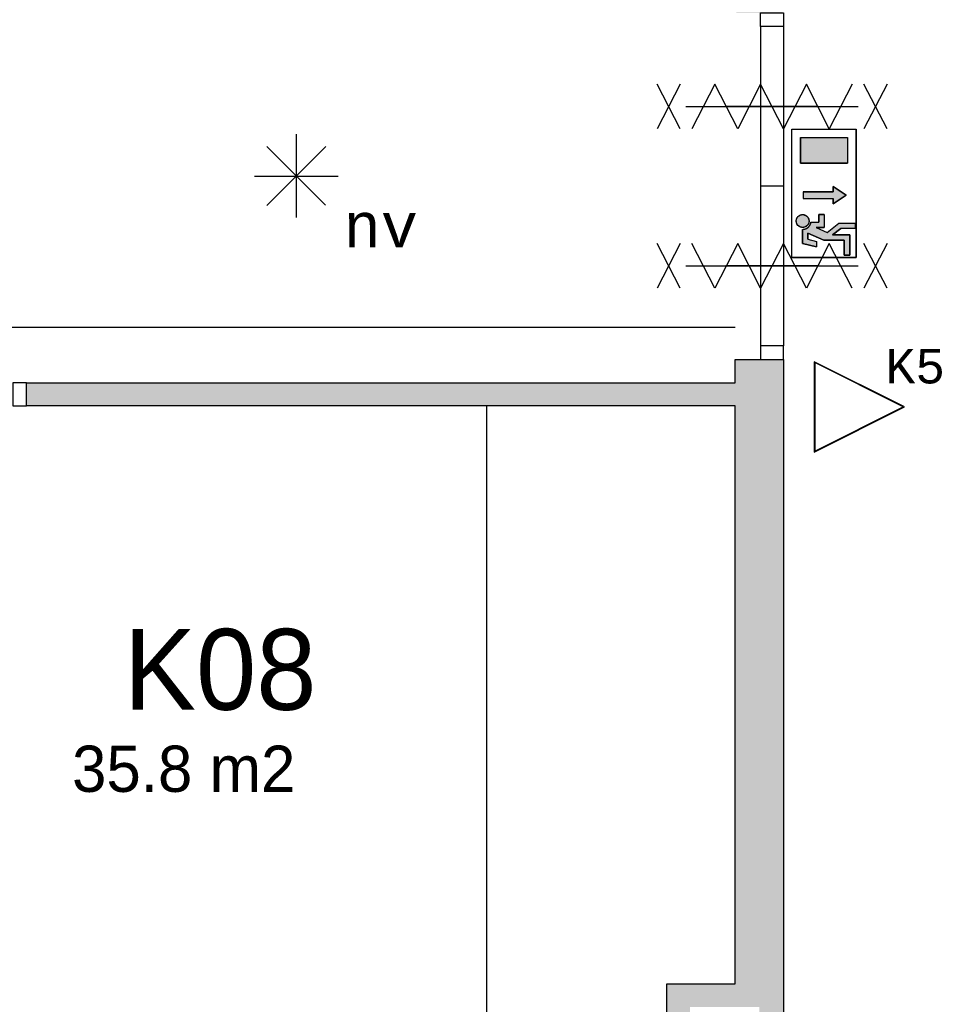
# Model space of a CAD drawing. Extents: x 319440 to 414317, y 3650 to 109188.
# Tile 16 of 46: x 353771 to 357775, y 16630 to 20889. Entities that reach past the tile are written whole.
import ezdxf
from ezdxf.enums import TextEntityAlignment as Align

# ---------------------------------------------------------------- set-up
doc = ezdxf.new("R2010")
doc.units = 0
doc.header["$MEASUREMENT"] = 0
doc.header["$PDMODE"] = 35
doc.header["$PDSIZE"] = -0.5
doc.layers.get('0').update_dxf_attribs({"linetype": 'CONTINUOUS'})
doc.layers.get('DEFPOINTS').update_dxf_attribs({"linetype": 'CONTINUOUS'})
for name, color, linetype in [('-02$TEKST$$$MAAT', 252, 'CONTINUOUS'), ('AA$1A---_ARCEER', 252, 'CONTINUOUS'), ('AL22----_BINNENWAND', 252, 'CONTINUOUS'), ('AL31----_BUITENKOZIJN', 252, 'CONTINUOUS'), ('AL32----_BINNENKOZIJN', 252, 'CONTINUOUS'), ('AM$1A---_MAATVOERING', 252, 'CONTINUOUS'), ('Brandweer', 252, 'CONTINUOUS'), ('brandweer NIEUW', 252, 'CONTINUOUS'), ('LAYER01', 252, 'CONTINUOUS'), ('M2', 252, 'CONTINUOUS')]:
    doc.layers.add(name, color=color, linetype=linetype)
doc.styles.add('B-01', font='b-gbp')
doc.styles.add('MONOTXT', font='MONOTXT')
doc.dimstyles.new('BBA_STAND', dxfattribs={"dimtxt": 175, "dimasz": 1, "dimexe": 1, "dimexo": 0.001, "dimgap": 75, "dimtad": 1, "dimdec": 0, "dimzin": 0, "dimdsep": 46, "dimtxsty": 'B-01', "dimblk": 'NONE', "dimblk1": 'NONE', "dimblk2": 'PIJL1', "dimcen": 1, "dimse1": 1, "dimse2": 1, "dimclrd": 256, "dimclre": 1, "dimclrt": 256, "dimadec": 0, "dimazin": 0, "dimtfac": 1, "dimtdec": 0, "dimtmove": 0, "dimatfit": 0, "dimldrblk": 'PIJL1', "dimfxl": 1, "dimtolj": 1, "dimtzin": 0, "dimarcsym": 0})

# ---------------------------------------------------------------- blocks, each defined once
blk = doc.blocks.new('*D164')
at = {"layer": 'AM$1A---_MAATVOERING', "lineweight": -2, "transparency": 16777216}
blk.add_line((355792, 10269), (355792, 19219), dxfattribs=at)
at = {"layer": 'DEFPOINTS', "color": 0, "transparency": 16777216}
for p in [(355685, 19219), (355792, 19219), (355685, 10269)]:
    blk.add_point(p, dxfattribs=at)
at = {"layer": 'AM$1A---_MAATVOERING', "transparency": 16777216, "insert": (355629.5, 14744), "char_height": 175, "attachment_point": 5, "rotation": 90, "style": 'B-01'}
blk.add_mtext('\\A1;8950', dxfattribs=at)
blk = doc.blocks.new('_None')
blk = doc.blocks.new('PIJL1')
at = {"color": 1, "linetype": 'ByBlock'}
blk.add_line((0, 82.6), (0, -82.6), dxfattribs=at)
blk.add_solid([(-100, 16.7), (-100, -16.7), (0, 0)], dxfattribs=at)
blk = doc.blocks.new('*D166')
at = {"layer": 'AM$1A---_MAATVOERING', "lineweight": -2, "transparency": 16777216}
blk.add_line((338117.4, 19559), (356865.4, 19559), dxfattribs=at)
at = {"layer": 'DEFPOINTS', "color": 0, "transparency": 16777216}
for p in [(356865.4, 19559), (338117.4, 19294), (356865.4, 19317)]:
    blk.add_point(p, dxfattribs=at)
at = {"layer": 'AM$1A---_MAATVOERING', "transparency": 16777216, "insert": (347491.4, 19721.5), "char_height": 175, "attachment_point": 5, "style": 'B-01'}
blk.add_mtext('\\A1;18748', dxfattribs=at)

msp = doc.modelspace()

# ---------------------------------------------------------------- hatches: boundary and pattern name
at = {"layer": 'AA$1A---_ARCEER'}
h = msp.add_hatch(color=256, dxfattribs=at)
h.paths.add_polyline_path([(362467.8, 10269), (362467.8, 39818.8), (362470.4, 39818.8), (362470.4, 40018.8), (362467.8, 40018.8), (362467.8, 42569), (362267.8, 42569), (362267.8, 40018.8), (356870.4, 40018.8), (356870.4, 31869), (357070.4, 31869), (357070.4, 39818.8), (362267.8, 39818.8), (362267.8, 36714.7), (362269.8, 36714.7), (362270, 35026), (362267.8, 35026), (362267.8, 26864.5), (362270.4, 26864.5), (362270.4, 26804.5), (362267.8, 26804.5), (362267.8, 24834.5), (362270.4, 24834.5), (362270.4, 24634.5), (362267.8, 24634.5), (362267.8, 10269)])
h.paths.add_polyline_path([(361412, 38714.7), (362267.8, 37876.3), (362267.8, 38016.3), (361452.8, 38814.7), (357887.1, 38814.7), (357070.4, 38014.7), (357070.4, 37874.7), (357927.9, 38714.7)], flags=17)
h.paths.add_polyline_path([(358570.4, 24634.5), (362267.8, 24634.5), (362267.8, 24834.5), (358670.4, 24834.5), (358670.4, 26884.5), (358470.4, 26884.5), (358470.4, 26798), (358470.4, 24834.5), (357070.4, 24834.5), (357070.4, 26884.5), (356940.6, 26884.5), (356870.4, 26884.5), (356870.4, 24734.5), (356870.4, 20919), (357070.4, 20919), (357070.4, 24634.5)], flags=17)
h.paths.add_polyline_path([(356870.4, 20969), (356870.4, 21069), (353370.4, 21069), (353370.4, 27319), (353570.4, 27319), (353570.4, 27419), (353270.4, 27419), (353270.4, 20969)])
h.paths.add_polyline_path([(356970.4, 16619), (356970.4, 15919), (357075.4, 15919), (357075.4, 19419), (356975.6, 19419), (356865.4, 19419), (356865.4, 19319), (353800.4, 19319), (353800.4, 19219), (356865.4, 19219), (356865.4, 16719), (356570.4, 16719), (356570.4, 13329), (356045.4, 13329), (356045.4, 10269), (356255.4, 10269), (356255.4, 13119), (357255.4, 13119), (357255.4, 13329), (357255.4, 15319), (357155.4, 15319), (357155.4, 13329), (356670.4, 13329), (356670.4, 16619), (356865.4, 16619)])
h.paths.add_polyline_path([(352470.4, 10269), (352470.4, 16419), (352370.4, 16419), (352370.4, 10269)])
h.paths.add_polyline_path([(352470.4, 17419), (352470.4, 19219), (352800.4, 19219), (352800.4, 19319), (352420.4, 19319), (352370.4, 19319), (352370.4, 19219.3), (352370.4, 19219), (352370.4, 17419)])
h.paths.add_polyline_path([(352470.4, 31619), (352470.4, 31869), (349811.8, 31869), (345240.4, 31869), (345240.4, 31819), (348851.9, 31819), (349052.1, 31619), (349811.8, 31619)])
h.paths.add_polyline_path([(356940.2, 31619), (356940.2, 31634), (356940.5, 31634), (356940.5, 31619), (357070.4, 31619), (357070.4, 31869), (356870.4, 31869), (353470.4, 31869), (353470.4, 31619)])
at = {"layer": 'brandweer NIEUW'}
for points in [[(357148.4, 20268), (357351.9, 20268), (357351.9, 20378.9), (357148.4, 20378.9)], [(357290, 20167.1), (357290, 20144), (357160.6, 20144), (357160.6, 20116.3), (357290, 20116.3), (357290, 20093.1), (357345.5, 20130.1)], [(357184.9, 20023.6), (357184.9, 20023.6), (357183.7, 20027.9), (357183.7, 20028), (357181.6, 20032.3), (357181.5, 20032.4), (357179.7, 20035.1), (357179.6, 20035.2), (357175.5, 20039.5), (357175.5, 20039.6), (357171.3, 20042.4), (357171, 20042.6), (357167.8, 20044.1), (357167.6, 20044.2), (357162.2, 20045.6), (357162, 20045.7), (357158.6, 20046), (357158.4, 20046), (357154.4, 20045.8), (357154.2, 20045.8), (357148.7, 20044.5), (357148.5, 20044.5), (357144.4, 20042.6), (357144.2, 20042.5), (357140.8, 20040.3), (357140.6, 20040.1), (357137.4, 20037.2), (357137.3, 20037.1), (357135.6, 20035.1), (357135.5, 20034.9), (357133.8, 20032.4), (357133.7, 20032.2), (357132.7, 20030.4), (357132.6, 20030.2), (357131.1, 20026.2), (357131.1, 20026.1), (357130, 20020), (357130, 20019.9), (357130.5, 20012.6), (357130.5, 20012.5), (357132.3, 20007), (357132.4, 20006.8), (357134.4, 20003.1), (357134.5, 20003), (357137.4, 19999.4), (357137.5, 19999.2), (357139.9, 19997), (357140, 19996.9), (357143.8, 19994.3), (357143.9, 19994.2), (357148.9, 19992), (357149, 19991.9), (357153.6, 19990.8), (357156.3, 19990.6), (357156.4, 19990.6), (357160.9, 19990.7), (357161.1, 19990.7), (357163.6, 19991.2), (357163.8, 19991.2), (357167.9, 19992.5), (357168, 19992.5), (357171.2, 19994.1), (357171.3, 19994.1), (357175.2, 19996.8), (357178.6, 20000), (357178.7, 20000.2), (357181, 20003.2), (357181.1, 20003.4), (357182.8, 20006.5), (357182.8, 20006.6), (357184.4, 20010.7), (357184.4, 20010.9), (357185.4, 20016.9), (357185.4, 20016.9)], [(357216.5, 19990.5), (357250.1, 19990.5), (357250.1, 20046), (357227, 20046), (357227, 20013.6), (357193.9, 20013.6), (357193, 20010.6), (357192.8, 20010.2), (357192.5, 20008.7), (357191.9, 20006.9), (357191.4, 20005.3), (357189.8, 20001.7), (357188.6, 19999.8), (357188.3, 19999.1), (357186, 19995.9), (357183.9, 19993.4), (357183.7, 19993.2), (357181.7, 19991.3), (357180.1, 19990), (357179.7, 19989.6), (357177.5, 19988.1), (357173.7, 19985.8), (357174.3, 19986.2), (357174.1, 19986.1), (357171.3, 19984.8), (357167.3, 19983.4), (357164.5, 19982.8), (357164.1, 19982.7), (357157.7, 19982.2), (357157.7, 19921.2), (357217.8, 19906.1), (357217.8, 19930), (357180.8, 19939.2), (357180.8, 19966.1), (357249.2, 19935), (357338, 19935), (357338, 19870.3), (357361.1, 19870.3), (357361.1, 19958.2), (357287.2, 19958.2), (357322.8, 19985.9), (357384.2, 19985.9), (357384.2, 20009), (357314.9, 20009), (357263.6, 19969.1)]]:
    msp.add_hatch(color=256, dxfattribs=at).paths.add_polyline_path(points)

# ---------------------------------------------------------------- linework, layer by layer
at = {"layer": '-02$TEKST$$$MAAT'}
for points in [[(357207.3, 19214.4), (357207.3, 19019.1), (357597.9, 19214.4), (357207.3, 19409.7)], [(357209.8, 19214.4), (357209.8, 19023.2), (357592.3, 19214.4), (357209.8, 19405.7)]]:
    msp.add_lwpolyline(points, close=True, dxfattribs=at)
at = {"layer": 'AL22----_BINNENWAND'}
for points in [[(356865.4, 19319), (356865.4, 19419)], [(356865.4, 19419), (357075.4, 19419)], [(357075.4, 19419), (357075.4, 15919)], [(353800.4, 19319), (356865.4, 19319)], [(353800.4, 19219), (353800.4, 19319)], [(356865.4, 19219), (353800.4, 19219)], [(356865.4, 16719), (356865.4, 19219)], [(356570.4, 13329), (356570.4, 16719)], [(356570.4, 16719), (356865.4, 16719)]]:
    msp.add_lwpolyline(points, dxfattribs=at)
at = {"layer": 'AL31----_BUITENKOZIJN'}
for points in [[(357225.4, 20513.4), (357025.4, 20513.4), (356825.4, 20513.4)], [(357075.4, 20168.9), (357025.4, 20168.9), (356975.4, 20168.9)], [(357225.4, 19824.4), (357025.4, 19824.4), (356825.4, 19824.4)]]:
    msp.add_lwpolyline(points, dxfattribs=at)
at = {"layer": 'AL32----_BINNENKOZIJN'}
for points in [[(357075.4, 20919), (357075.4, 20859), (356975.4, 20859), (356975.4, 20919)], [(357075.4, 19419), (357075.4, 19478.8), (356975.6, 19478.8), (356975.6, 19419)], [(353800.4, 19319), (353740.6, 19319), (353740.6, 19219.3), (353800.4, 19219.3)]]:
    msp.add_lwpolyline(points, close=True, dxfattribs=at)
for points in [[(356975.4, 20859), (356975.6, 19478.8)], [(357075.4, 20859), (357075.4, 19478.8)]]:
    msp.add_lwpolyline(points, dxfattribs=at)
at = {"layer": 'Brandweer'}
for points in [[(356628, 20416.6), (356528, 20610.2)], [(356628, 20610.2), (356528, 20416.6)], [(356628, 20416.6), (356528, 20610.2)], [(356628, 20610.2), (356528, 20416.6)], [(357372, 20610.2), (357273, 20416.6), (357174, 20610.2), (357075, 20416.6), (356976, 20610.2), (356877, 20416.6), (356778, 20610.2), (356679, 20416.6)], [(357372, 20610.2), (357273, 20416.6), (357174, 20610.2), (357075, 20416.6), (356976, 20610.2), (356877, 20416.6), (356778, 20610.2), (356679, 20416.6)], [(357523, 20416.6), (357423, 20610.2)], [(357523, 20610.2), (357423, 20416.6)], [(357523, 20416.6), (357423, 20610.2)], [(357523, 20610.2), (357423, 20416.6)], [(356653, 20513.4), (357398, 20513.4)], [(356653, 20513.4), (357398, 20513.4)], [(356653, 20513.4), (357398, 20513.4)], [(356653, 20513.4), (357398, 20513.4)], [(356628, 19727.6), (356528, 19921.1)], [(356628, 19921.1), (356528, 19727.6)], [(356628, 19727.6), (356528, 19921.1)], [(356628, 19921.1), (356528, 19727.6)], [(357372, 19727.6), (357273, 19921.1), (357174, 19727.6), (357075, 19921.1), (356976, 19727.6), (356877, 19921.1), (356778, 19727.6), (356679, 19921.1)], [(357372, 19727.6), (357273, 19921.1), (357174, 19727.6), (357075, 19921.1), (356976, 19727.6), (356877, 19921.1), (356778, 19727.6), (356679, 19921.1)], [(357523, 19727.6), (357423, 19921.1)], [(357523, 19921.1), (357423, 19727.6)], [(357523, 19727.6), (357423, 19921.1)], [(357523, 19921.1), (357423, 19727.6)], [(356653, 19824.4), (357398, 19824.4)], [(356653, 19824.4), (357398, 19824.4)], [(356653, 19824.4), (357398, 19824.4)], [(356653, 19824.4), (357398, 19824.4)]]:
    msp.add_lwpolyline(points, dxfattribs=at)
at = {"layer": 'brandweer NIEUW'}
for p, q in [((357111.4, 20415.9), (357388.9, 20415.9)), ((357111.4, 19861.1), (357111.4, 20415.9)), ((357388.9, 19861.1), (357388.9, 20415.9)), ((354967, 20393.2), (354967, 20033.4)), ((357148.4, 20378.9), (357148.4, 20268)), ((357148.4, 20378.9), (357351.9, 20378.9)), ((357351.9, 20378.9), (357351.9, 20268)), ((354839.8, 20340.5), (355094.2, 20086.1)), ((354839.8, 20084.8), (355095.5, 20340.5)), ((357148.4, 20268), (357351.9, 20268)), ((354786.2, 20212.4), (355147.8, 20212.4)), ((357290, 20167.1), (357345.5, 20130.1)), ((357290, 20144), (357290, 20167.1)), ((357160.6, 20144), (357290, 20144)), ((357160.6, 20116.3), (357290, 20116.3)), ((357345.5, 20130.1), (357290, 20093.1)), ((357290, 20093.1), (357290, 20116.3)), ((357227, 20046), (357227, 20013.6)), ((357250.1, 20046), (357227, 20046)), ((357250.1, 20046), (357250.1, 19990.5)), ((357157.7, 19982.2), (357157.7, 19921.2)), ((357193.5, 20013.6), (357227, 20013.6)), ((357216.5, 19990.5), (357263.6, 19969.1)), ((357216.5, 19990.5), (357250.1, 19990.5)), ((357263.5, 19969), (357314.9, 20009)), ((357287.2, 19958.2), (357322.8, 19985.9)), ((357314.9, 20009), (357384.2, 20009)), ((357384.2, 19985.9), (357322.8, 19985.9)), ((357384.2, 20009), (357384.2, 19985.9)), ((357180.8, 19939.2), (357180.8, 19966.1)), ((357180.8, 19966.1), (357249.2, 19935)), ((357180.8, 19939.2), (357217.8, 19930)), ((357249.2, 19935), (357338, 19935)), ((357361.1, 19958.2), (357287.2, 19958.2)), ((357338, 19935), (357338, 19870.3)), ((357361.1, 19870.3), (357361.1, 19958.2)), ((357157.7, 19921.2), (357217.8, 19906.1)), ((357217.8, 19930), (357217.8, 19906.1)), ((357111.4, 19861.1), (357388.9, 19861.1)), ((357338, 19870.3), (357361.1, 19870.3))]:
    msp.add_line(p, q, dxfattribs=at)
for points in [[(357388.9, 19861.1), (357111.4, 19861.1), (357111.4, 20415.9), (357388.9, 20415.9), (357388.9, 19861.1)], [(357351.9, 20268), (357148.4, 20268), (357148.4, 20378.9), (357351.9, 20378.9), (357351.9, 20268)], [(357160.6, 20144), (357160.6, 20116.3), (357290, 20116.3), (357290, 20093.1), (357345.5, 20130.1), (357290, 20167.1), (357290, 20144), (357160.6, 20144)], [(357138, 20037.9), (357139, 20038.8), (357140.1, 20039.7), (357141.1, 20040.6), (357142.3, 20041.3), (357143.4, 20042.1), (357144.6, 20042.7), (357145.8, 20043.4), (357147.1, 20043.9), (357148.3, 20044.4), (357149.6, 20044.8), (357150.9, 20045.2), (357152.3, 20045.5), (357153.6, 20045.7), (357154.9, 20045.9), (357156.3, 20046), (357157.7, 20046), (357159, 20046), (357160.4, 20045.9), (357161.7, 20045.7), (357163.1, 20045.5), (357164.4, 20045.2), (357165.7, 20044.8), (357167, 20044.4), (357168.3, 20043.9), (357169.5, 20043.4), (357170.7, 20042.7), (357171.9, 20042.1), (357173.1, 20041.3), (357174.2, 20040.6), (357175.3, 20039.7), (357176.3, 20038.8), (357177.3, 20037.9), (357178.2, 20036.9), (357179.1, 20035.9), (357180, 20034.8), (357180.7, 20033.7), (357181.5, 20032.5), (357182.1, 20031.3), (357182.7, 20030.1), (357183.3, 20028.9), (357183.8, 20027.6), (357184.2, 20026.3), (357184.6, 20025), (357184.9, 20023.7), (357185.1, 20022.3), (357185.3, 20021), (357185.4, 20019.6), (357185.4, 20018.3), (357185.4, 20016.9), (357185.3, 20015.6), (357185.1, 20014.2), (357184.9, 20012.9), (357184.6, 20011.5), (357184.2, 20010.2), (357183.8, 20008.9), (357183.3, 20007.7), (357182.7, 20006.4), (357182.1, 20005.2), (357181.5, 20004), (357180.7, 20002.9), (357180, 20001.7), (357179.1, 20000.7), (357178.2, 19999.6), (357177.3, 19998.7), (357176.3, 19997.7), (357175.3, 19996.8), (357174.2, 19996), (357173.1, 19995.2), (357171.9, 19994.5), (357170.7, 19993.8), (357169.5, 19993.2), (357168.3, 19992.6), (357167, 19992.1), (357165.7, 19991.7), (357164.4, 19991.4), (357163.1, 19991.1), (357161.7, 19990.8), (357160.4, 19990.7), (357159, 19990.6), (357157.7, 19990.5), (357156.3, 19990.6), (357154.9, 19990.7), (357153.6, 19990.8), (357152.3, 19991.1), (357150.9, 19991.4), (357149.6, 19991.7), (357148.3, 19992.1), (357147.1, 19992.6), (357145.8, 19993.2), (357144.6, 19993.8), (357143.4, 19994.5), (357142.3, 19995.2), (357141.1, 19996), (357140.1, 19996.8), (357139, 19997.7), (357138, 19998.7), (357137.1, 19999.6), (357136.2, 20000.7), (357135.4, 20001.7), (357134.6, 20002.9), (357133.9, 20004), (357133.2, 20005.2), (357132.6, 20006.4), (357132, 20007.7), (357131.5, 20008.9), (357131.1, 20010.2), (357130.8, 20011.5), (357130.5, 20012.9), (357130.2, 20014.2), (357130.1, 20015.6), (357130, 20016.9), (357129.9, 20018.3), (357130, 20019.6), (357130.1, 20021), (357130.2, 20022.3), (357130.5, 20023.7), (357130.8, 20025), (357131.1, 20026.3), (357131.5, 20027.6), (357132, 20028.9), (357132.6, 20030.1), (357133.2, 20031.4), (357133.9, 20032.5), (357134.6, 20033.7), (357135.4, 20034.8), (357136.2, 20035.9), (357137.1, 20036.9), (357138, 20037.9)], [(357153.6, 19990.8), (357149, 19991.9), (357143.8, 19994.2), (357139.9, 19996.9), (357137.4, 19999.3), (357134.5, 20003), (357132.3, 20006.9), (357130.5, 20012.6), (357130, 20019.9), (357131.1, 20026.2), (357132.6, 20030.2), (357133.8, 20032.4), (357135.5, 20035), (357137.3, 20037.1), (357140.7, 20040.2), (357144.3, 20042.6), (357148.6, 20044.5), (357154.3, 20045.8), (357158.5, 20046), (357162.1, 20045.7), (357167.7, 20044.1), (357171.2, 20042.5), (357175.5, 20039.5), (357179.7, 20035.2), (357181.6, 20032.3), (357183.7, 20027.9), (357184.9, 20023.6), (357185.4, 20016.9), (357184.4, 20010.8), (357182.8, 20006.6), (357181, 20003.3), (357178.6, 20000.1), (357175.2, 19996.8), (357171.3, 19994.1), (357168, 19992.5), (357163.7, 19991.2), (357161, 19990.7), (357156.3, 19990.6), (357153.6, 19990.8)], [(357361.1, 19870.3), (357338, 19870.3), (357338, 19935), (357249.2, 19935), (357180.8, 19966.1), (357180.8, 19939.2), (357217.8, 19930), (357217.8, 19906.1), (357157.7, 19921.2), (357157.7, 19982.2), (357163.5, 19982.6), (357166, 19983.1), (357168.5, 19983.8), (357171.3, 19984.8), (357174.8, 19986.5), (357177.5, 19988.1), (357179.4, 19989.4), (357181.7, 19991.3), (357183.6, 19993.1), (357186, 19995.9), (357188, 19998.7), (357189.8, 20001.7), (357191.1, 20004.6), (357192.5, 20008.7), (357193.2, 20011.7), (357193.9, 20013.6), (357227, 20013.6), (357227, 20046), (357250.1, 20046), (357250.1, 19990.5), (357216.5, 19990.5), (357263.6, 19969.1), (357314.9, 20009), (357384.2, 20009), (357384.2, 19985.9), (357322.8, 19985.9), (357287.2, 19958.2), (357361.1, 19958.2), (357361.1, 19870.3)], [(357157.7, 19982.2), (357158.1, 19982.2), (357158.5, 19982.2), (357158.9, 19982.2), (357159.3, 19982.2), (357159.7, 19982.2), (357160.1, 19982.2), (357160.5, 19982.3), (357160.9, 19982.3), (357161.3, 19982.3), (357161.7, 19982.4), (357162.1, 19982.4), (357162.5, 19982.5), (357162.9, 19982.5), (357163.3, 19982.6), (357163.7, 19982.7), (357164.1, 19982.7), (357164.5, 19982.8), (357164.9, 19982.9), (357165.3, 19983), (357165.7, 19983.1), (357166.1, 19983.2), (357166.5, 19983.3), (357166.9, 19983.4), (357167.3, 19983.5), (357167.7, 19983.6), (357168.1, 19983.7), (357168.5, 19983.8), (357168.9, 19983.9), (357169.3, 19984.1), (357169.6, 19984.2), (357170, 19984.3), (357170.4, 19984.5), (357170.8, 19984.6), (357171.2, 19984.8), (357171.5, 19984.9), (357171.9, 19985.1), (357172.3, 19985.2), (357172.7, 19985.4), (357173, 19985.6), (357173.4, 19985.8), (357173.8, 19985.9), (357174.1, 19986.1), (357174.5, 19986.3), (357174.8, 19986.5), (357175.2, 19986.7), (357175.6, 19986.9), (357175.9, 19987.1), (357176.3, 19987.3), (357176.6, 19987.5), (357177, 19987.7), (357177.3, 19988), (357177.6, 19988.2), (357178, 19988.4), (357178.3, 19988.6), (357178.6, 19988.9), (357179, 19989.1), (357179.3, 19989.4), (357179.6, 19989.6), (357180, 19989.8), (357180.3, 19990.1), (357180.6, 19990.4), (357180.9, 19990.6), (357181.2, 19990.9), (357181.5, 19991.1), (357181.8, 19991.4), (357182.1, 19991.7), (357182.4, 19992), (357182.7, 19992.3), (357183, 19992.5), (357183.3, 19992.8), (357183.6, 19993.1), (357183.9, 19993.4), (357184.1, 19993.7), (357184.4, 19994), (357184.7, 19994.3), (357185, 19994.6), (357185.2, 19994.9), (357185.5, 19995.2), (357185.7, 19995.5), (357186, 19995.9), (357186.2, 19996.2), (357186.5, 19996.5), (357186.7, 19996.8), (357187, 19997.2), (357187.2, 19997.5), (357187.4, 19997.8), (357187.7, 19998.2), (357187.9, 19998.5), (357188.1, 19998.8), (357188.3, 19999.2), (357188.5, 19999.5), (357188.8, 19999.9), (357189, 20000.2), (357189.2, 20000.6), (357189.4, 20000.9), (357189.5, 20001.3), (357189.7, 20001.7), (357189.9, 20002), (357190.1, 20002.4), (357190.3, 20002.8), (357190.5, 20003.1), (357190.6, 20003.5), (357190.8, 20003.9), (357190.9, 20004.2), (357191.1, 20004.6), (357191.3, 20005), (357191.4, 20005.4), (357191.5, 20005.8), (357191.7, 20006.1), (357191.8, 20006.5), (357191.9, 20006.9), (357192.1, 20007.3), (357192.2, 20007.7), (357192.3, 20008.1), (357192.4, 20008.5), (357192.5, 20008.9), (357192.6, 20009.3), (357192.7, 20009.6), (357192.8, 20010), (357192.9, 20010.4), (357193, 20010.8), (357193.1, 20011.2), (357193.2, 20011.6), (357193.2, 20012), (357193.3, 20012.4), (357193.4, 20012.8), (357193.4, 20013.2), (357193.5, 20013.6)]]:
    msp.add_lwpolyline(points, dxfattribs=at)
msp.add_lwpolyline([(357157.7, 19982.2), (357164.3, 19982.8), (357174.3, 19986.2), (357179.8, 19989.7), (357183.7, 19993.3), (357188.4, 19999.4), (357191.5, 20005.8), (357193, 20010.6), (357193.9, 20013.6), (357227, 20013.6), (357227, 20046), (357250.1, 20046), (357250.1, 19990.5), (357216.5, 19990.5), (357263.6, 19969.1), (357314.9, 20009), (357384.2, 20009), (357384.2, 19985.9), (357322.8, 19985.9), (357287.2, 19958.2), (357361.1, 19958.2), (357361.1, 19870.3), (357338, 19870.3), (357338, 19935), (357249.2, 19935), (357180.8, 19966.1), (357180.8, 19939.2), (357217.8, 19930), (357217.8, 19906.1), (357157.7, 19921.2)], close=True, dxfattribs=at)

# ---------------------------------------------------------------- texts
at = {"layer": '-02$TEKST$$$MAAT', "style": 'MONOTXT'}
msp.add_text('K5', height=148.75, dxfattribs=at).set_placement((357516.3, 19390.2), align=Align.MIDDLE_LEFT)
at = {"layer": 'brandweer NIEUW', "style": 'MONOTXT'}
msp.add_text('nv', height=185.94, dxfattribs=at).set_placement((355332.6, 19996.9), align=Align.MIDDLE)
at = {"layer": 'LAYER01', "style": 'B-01'}
msp.add_text('K08', height=350, rotation=0, dxfattribs=at).set_placement((354221.4, 17904))
at = {"layer": 'M2', "insert": (353997, 17749), "char_height": 200, "width": 1805, "attachment_point": 1, "style": 'B-01'}
msp.add_mtext('35.8 m2', dxfattribs=at)

# ---------------------------------------------------------------- dimensions: what is measured, and where the dimension line sits
at = {"layer": 'AM$1A---_MAATVOERING'}
dim = msp.add_linear_dim(base=(356865.4, 19559), p1=(338117.4, 19294), p2=(356865.4, 19317), dimstyle='BBA_STAND', dxfattribs=at)
dim.commit()
dim.dimension.update_dxf_attribs({"geometry": '*D166', "text_midpoint": (347491.4, 19721.5)})
dim = msp.add_linear_dim(base=(355792, 19219), p1=(355685, 10269), p2=(355685, 19219), angle=270, dimstyle='BBA_STAND', dxfattribs=at)
dim.commit()
dim.dimension.update_dxf_attribs({"geometry": '*D164', "text_midpoint": (355629.5, 14744)})

doc.saveas('drawing.dxf')
